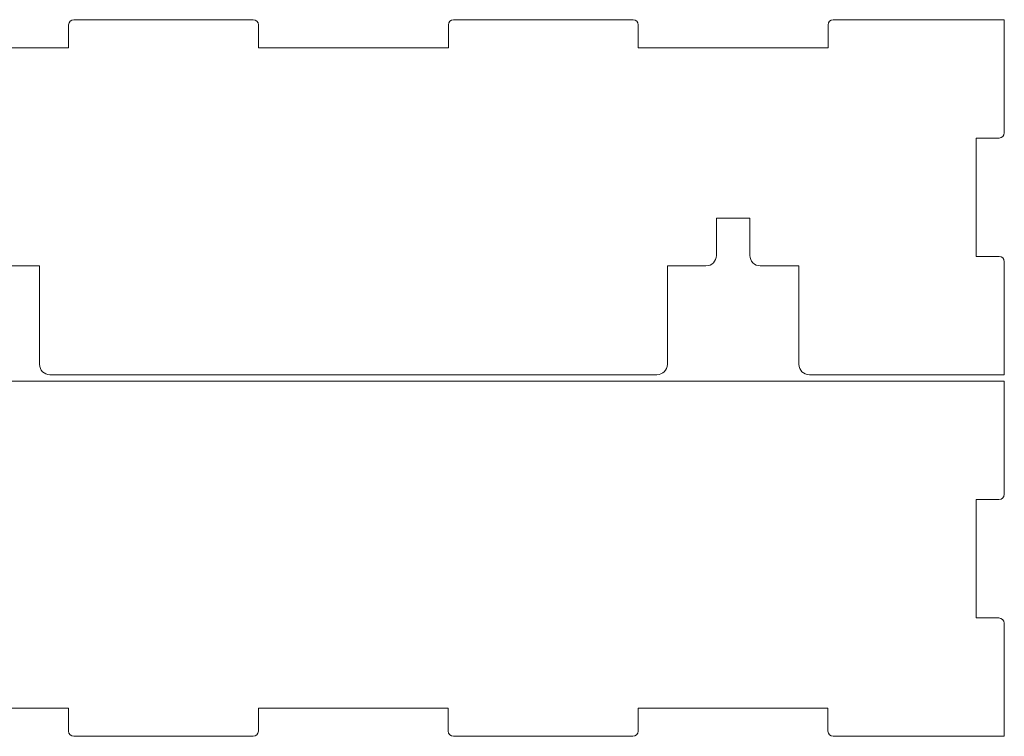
# Model space of a CAD drawing. Header units: millimetres. Extents: x -217 to 217, y -207 to 231.
# Tile 4 of 9: x -102 to 0, y -145 to -71. Entities that reach past the tile are written whole.
import ezdxf

# ---------------------------------------------------------------- set-up
doc = ezdxf.new("R2010")
doc.units = ezdxf.units.MM
doc.header["$MEASUREMENT"] = 0
doc.layers.add('Layer 1', color=7, linetype='Continuous')

msp = doc.modelspace()

# ---------------------------------------------------------------- linework, layer by layer
at = {"layer": 'Layer 1', "color": 250, "lineweight": 9}
for points in [[(-96.7569, -70.6068), (-97.0549, -70.6068), (-97.3006, -70.8524), (-97.3006, -71.1505)], [(-78.0767, -70.6068), (-78.0767, -70.6068), (-96.7569, -70.6068), (-96.7569, -70.6068)], [(-77.5331, -71.1505), (-77.5331, -70.851), (-77.7787, -70.6068), (-78.0767, -70.6068)], [(-57.211, -70.6068), (-57.509, -70.6068), (-57.7547, -70.8524), (-57.7547, -71.1505)], [(-38.5308, -70.6068), (-38.5308, -70.6068), (-57.211, -70.6068), (-57.211, -70.6068)], [(-37.9872, -71.1505), (-37.9872, -70.851), (-38.2328, -70.6068), (-38.5308, -70.6068)], [(-17.676, -70.6068), (-17.9728, -70.6068), (-18.2197, -70.8536), (-18.2197, -71.1505)], [(-0.4093, -82.9262), (-0.1099, -82.9262), (0.1343, -82.6819), (0.1343, -82.3825)], [(-30.9304, -96.2339), (-30.3315, -96.2339), (-29.8431, -95.7455), (-29.8431, -95.1466)], [(-26.3637, -95.1466), (-26.3637, -95.7449), (-25.8753, -96.2339), (-25.2764, -96.2339)], [(0.1343, -95.8001), (0.1343, -95.5006), (-0.1141, -95.2564), (-0.4093, -95.2564)], [(-100.3342, -106.4884), (-100.3342, -107.0873), (-99.8458, -107.5757), (-99.2469, -107.5757)], [(-36.0409, -107.5757), (-35.442, -107.5757), (-34.9535, -107.0873), (-34.9535, -106.4884)], [(-21.2533, -106.4884), (-21.2533, -107.0861), (-20.7649, -107.5757), (-20.166, -107.5757)], [(-99.2469, -107.5757), (-99.2469, -107.5757), (-36.0409, -107.5757), (-36.0409, -107.5757)], [(0.1226, -108.2483), (-72.3656, -108.2483), (-142.0266, -108.246), (-214.5147, -108.246)], [(0.1226, -120.0239), (0.1226, -120.0239), (0.1226, -108.2483), (0.1226, -108.2483)], [(-0.4211, -120.5676), (-0.1216, -120.5676), (0.1226, -120.3234), (0.1226, -120.0239)], [(0.1226, -133.4415), (0.1226, -133.142), (-0.1247, -132.8978), (-0.4211, -132.8978)], [(-97.3123, -144.6735), (-97.3123, -144.9716), (-97.0681, -145.2172), (-96.7686, -145.2172)], [(-96.7686, -145.2172), (-96.7686, -145.2172), (-78.0885, -145.2172), (-78.0885, -145.2172)], [(-78.0885, -145.2172), (-77.789, -145.2172), (-77.5448, -144.973), (-77.5448, -144.6735)], [(-57.7773, -144.6735), (-57.7773, -144.9716), (-57.5331, -145.2172), (-57.2336, -145.2172)], [(-57.2336, -145.2172), (-57.2336, -145.2172), (-38.5426, -145.2172), (-38.5426, -145.2172)], [(-38.5426, -145.2172), (-38.2431, -145.2172), (-37.9989, -144.973), (-37.9989, -144.6735)], [(-18.2314, -144.6735), (-18.2314, -144.9701), (-17.9872, -145.2172), (-17.6877, -145.2172)]]:
    msp.add_open_spline(points, degree=3, dxfattribs=at)
for points, knots in [([(0.1343, -82.3825), (0.1343, -82.3825), (0.1343, -70.6068), (0.1343, -70.6068), (0.1343, -70.6068), (-17.676, -70.6068), (-17.676, -70.6068)], [0, 0, 0, 0, 0.5, 0.5, 0.5, 1, 1, 1, 1]), ([(-97.3006, -71.1505), (-97.3006, -71.1505), (-97.3006, -73.5426), (-97.3006, -73.5426), (-97.3006, -73.5426), (-117.0681, -73.5426), (-117.0681, -73.5426), (-117.0681, -73.5426), (-117.0681, -71.1505), (-117.0681, -71.1505)], [0, 0, 0, 0, 0.33333333, 0.33333333, 0.33333333, 0.66666667, 0.66666667, 0.66666667, 1, 1, 1, 1]), ([(-57.7547, -71.1505), (-57.7547, -71.1505), (-57.7547, -73.5426), (-57.7547, -73.5426), (-57.7547, -73.5426), (-77.5331, -73.5426), (-77.5331, -73.5426), (-77.5331, -73.5426), (-77.5331, -71.1505), (-77.5331, -71.1505)], [0, 0, 0, 0, 0.33333333, 0.33333333, 0.33333333, 0.66666667, 0.66666667, 0.66666667, 1, 1, 1, 1]), ([(-18.2197, -71.1505), (-18.2197, -71.1505), (-18.2197, -73.5426), (-18.2197, -73.5426), (-18.2197, -73.5426), (-37.9872, -73.5426), (-37.9872, -73.5426), (-37.9872, -73.5426), (-37.9872, -71.1505), (-37.9872, -71.1505)], [0, 0, 0, 0, 0.33333333, 0.33333333, 0.33333333, 0.66666667, 0.66666667, 0.66666667, 1, 1, 1, 1]), ([(-0.4093, -95.2564), (-0.4093, -95.2564), (-2.8014, -95.2564), (-2.8014, -95.2564), (-2.8014, -95.2564), (-2.8014, -82.9262), (-2.8014, -82.9262), (-2.8014, -82.9262), (-0.4093, -82.9262), (-0.4093, -82.9262)], [0, 0, 0, 0, 0.33333333, 0.33333333, 0.33333333, 0.66666667, 0.66666667, 0.66666667, 1, 1, 1, 1]), ([(-29.8431, -95.1466), (-29.8431, -95.1466), (-29.8431, -91.2658), (-29.8431, -91.2658), (-29.8431, -91.2658), (-26.3637, -91.2658), (-26.3637, -91.2658), (-26.3637, -91.2658), (-26.3637, -95.1466), (-26.3637, -95.1466)], [0, 0, 0, 0, 0.33333333, 0.33333333, 0.33333333, 0.66666667, 0.66666667, 0.66666667, 1, 1, 1, 1]), ([(-104.3573, -96.2339), (-104.3573, -96.2339), (-100.3342, -96.2339), (-100.3342, -96.2339), (-100.3342, -96.2339), (-100.3342, -106.4884), (-100.3342, -106.4884)], [0, 0, 0, 0, 0.5, 0.5, 0.5, 1, 1, 1, 1]), ([(-34.9535, -106.4884), (-34.9535, -106.4884), (-34.9535, -96.2339), (-34.9535, -96.2339), (-34.9535, -96.2339), (-30.9304, -96.2339), (-30.9304, -96.2339)], [0, 0, 0, 0, 0.5, 0.5, 0.5, 1, 1, 1, 1]), ([(-25.2764, -96.2339), (-25.2764, -96.2339), (-21.2533, -96.2339), (-21.2533, -96.2339), (-21.2533, -96.2339), (-21.2533, -106.4884), (-21.2533, -106.4884)], [0, 0, 0, 0, 0.5, 0.5, 0.5, 1, 1, 1, 1]), ([(-20.166, -107.5757), (-20.166, -107.5757), (0.1343, -107.5757), (0.1343, -107.5757), (0.1343, -107.5757), (0.1343, -95.8001), (0.1343, -95.8001)], [0, 0, 0, 0, 0.5, 0.5, 0.5, 1, 1, 1, 1]), ([(-0.4211, -132.8978), (-0.4211, -132.8978), (-2.8132, -132.8978), (-2.8132, -132.8978), (-2.8132, -132.8978), (-2.8132, -120.5676), (-2.8132, -120.5676), (-2.8132, -120.5676), (-0.4211, -120.5676), (-0.4211, -120.5676)], [0, 0, 0, 0, 0.33333333, 0.33333333, 0.33333333, 0.66666667, 0.66666667, 0.66666667, 1, 1, 1, 1]), ([(-17.6877, -145.2172), (-17.6877, -145.2172), (0.1226, -145.2172), (0.1226, -145.2172), (0.1226, -145.2172), (0.1226, -133.4415), (0.1226, -133.4415)], [0, 0, 0, 0, 0.5, 0.5, 0.5, 1, 1, 1, 1]), ([(-117.0798, -144.6735), (-117.0798, -144.6735), (-117.0798, -142.2814), (-117.0798, -142.2814), (-117.0798, -142.2814), (-97.3123, -142.2814), (-97.3123, -142.2814), (-97.3123, -142.2814), (-97.3123, -144.6735), (-97.3123, -144.6735)], [0, 0, 0, 0, 0.33333333, 0.33333333, 0.33333333, 0.66666667, 0.66666667, 0.66666667, 1, 1, 1, 1]), ([(-77.5448, -144.6735), (-77.5448, -144.6735), (-77.5448, -142.2814), (-77.5448, -142.2814), (-77.5448, -142.2814), (-57.7773, -142.2814), (-57.7773, -142.2814), (-57.7773, -142.2814), (-57.7773, -144.6735), (-57.7773, -144.6735)], [0, 0, 0, 0, 0.33333333, 0.33333333, 0.33333333, 0.66666667, 0.66666667, 0.66666667, 1, 1, 1, 1]), ([(-37.9989, -144.6735), (-37.9989, -144.6735), (-37.9989, -142.2814), (-37.9989, -142.2814), (-37.9989, -142.2814), (-18.2314, -142.2814), (-18.2314, -142.2814), (-18.2314, -142.2814), (-18.2314, -144.6735), (-18.2314, -144.6735)], [0, 0, 0, 0, 0.33333333, 0.33333333, 0.33333333, 0.66666667, 0.66666667, 0.66666667, 1, 1, 1, 1])]:
    msp.add_open_spline(points, degree=3, knots=knots, dxfattribs=at)

doc.saveas('drawing.dxf')
